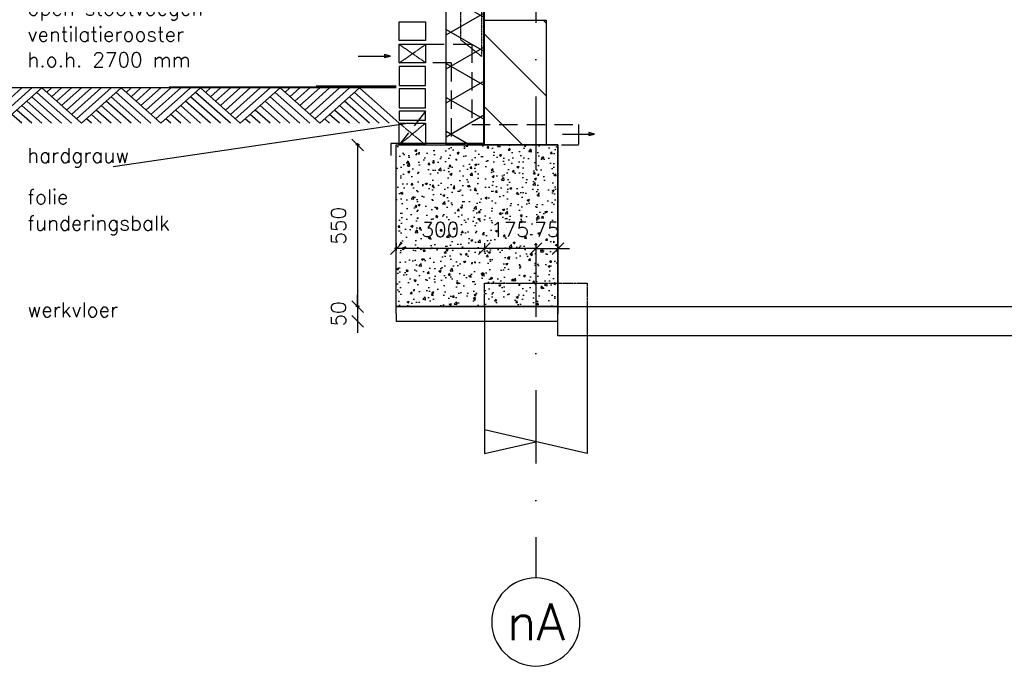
# Model space of a CAD drawing. Extents: x 145187 to 222247, y 87753 to 171871.
# Tile 7 of 36: x 150983 to 154333, y 89858 to 92072. Entities that reach past the tile are written whole.
import ezdxf
from ezdxf.enums import TextEntityAlignment as Align

# ---------------------------------------------------------------- set-up
doc = ezdxf.new("R2010")
doc.units = 0
doc.header["$LTSCALE"] = 5
doc.header["$MEASUREMENT"] = 0
doc.header["$PDMODE"] = 3
doc.header["$PDSIZE"] = 0.1
for name, pattern in [('DASHDOT', [1, 0.5, -0.25, 0, -0.25]), ('DASHED', [0.75, 0.5, -0.25]), ('DD1', [2.66667, 1.66667, -0.5, 0, -0.5]), ('HIDDEN', [0.375, 0.25, -0.125]), ('HIDDEN2', [0.1875, 0.125, -0.0625])]:
    doc.linetypes.add(name, pattern=pattern)
doc.layers.get('0').update_dxf_attribs({"linetype": 'CONTINUOUS'})
doc.layers.get('DEFPOINTS').update_dxf_attribs({"linetype": 'CONTINUOUS'})
for name, color, linetype in [('A--A21--_F-23-', 9, 'CONTINUOUS'), ('A--A23--_F--3-', 9, 'CONTINUOUS'), ('A--L$1-D1-ACEER', 1, 'CONTINUOUS'), ('A--L$7A3-_STRAMIEN', 3, 'CONTINUOUS'), ('A--L11D5_GRONDWERK', 5, 'CONTINUOUS'), ('A--L13DC4_VLOEREN', 4, 'HIDDEN'), ('A--L16--', 7, 'CONTINUOUS'), ('A--L16--_F123-', 7, 'CONTINUOUS'), ('A--L16D4_FUNDERING_F123-', 4, 'CONTINUOUS'), ('A--L17--', 7, 'CONTINUOUS'), ('A--L17--_F123-', 7, 'CONTINUOUS'), ('A--L21--_F--3-', 7, 'CONTINUOUS'), ('A--L21D4_BUITENWAND', 4, 'CONTINUOUS'), ('A--L21DC1_BUITENWAND', 1, 'HIDDEN'), ('A--L23--', 7, 'CONTINUOUS'), ('A--L23--_F--3-', 7, 'CONTINUOUS'), ('A--L28DC1_KONSTRUKTIES', 1, 'HIDDEN2'), ('A--L31--', 2, 'CONTINUOUS'), ('A--M$1A-_F123-', 1, 'CONTINUOUS'), ('A--T$7A-_STRAMIEN', 2, 'CONTINUOUS'), ('A--T01A-25_TEKST', 2, 'CONTINUOUS'), ('sparing', 1, 'CONTINUOUS'), ('STRAMIEN', 8, 'DD1'), ('X--LR---_CP', 7, 'CONTINUOUS')]:
    doc.layers.add(name, color=color, linetype=linetype)
doc.styles.add('ALFA-0_25', font='ROMANS')
doc.styles.add('HIEMSTRA', font='romans.shx')
doc.dimstyles.get("Standard").update_dxf_attribs({"dimscale": 50, "dimtxt": 2.5, "dimasz": 2, "dimexe": 0.3, "dimexo": 0.3, "dimgap": 2, "dimtad": 1, "dimdec": 0, "dimzin": 0, "dimdsep": 46, "dimtxsty": 'HIEMSTRA', "dimblk1": 'OBLIQUE', "dimblk2": 'OBLIQUE', "dimsah": 1, "dimcen": 0.09, "dimdle": 0.3, "dimclrd": 1, "dimclre": 1, "dimclrt": 2, "dimadec": 0, "dimazin": 0, "dimtfac": 1, "dimtdec": 4, "dimtix": 1, "dimtmove": 2, "dimatfit": 3, "dimldrblk": 'OBLIQUE', "dimfxl": 0, "dimtvp": 625, "dimtolj": 1, "dimtzin": 0, "dimarcsym": 0})

# ---------------------------------------------------------------- blocks, each defined once
blk = doc.blocks.new('Q010075-')
at = {"layer": 'A--L17--_F123-', "color": 1, "linetype": 'DASHED'}
blk.add_lwpolyline([(-175, 0), (-175, 80), (175, 80), (175, 0)], dxfattribs=at)
at = {"layer": 'A--L17--_F123-', "color": 1, "linetype": 'Continuous'}
for points in [[(175, 0), (175, -500), (-175, -420)], [(-175, 0), (-175, -500), (0, -460)]]:
    blk.add_lwpolyline(points, dxfattribs=at)
at = {"layer": 'X--LR---_CP'}
for p in [(-175, 0), (-175, 0), (175, 0)]:
    blk.add_point(p, dxfattribs=at)
blk = doc.blocks.new('*U18')
at = {"layer": 'A--L23--_F--3-', "color": 2, "linetype": 'Continuous'}
for points in [[(0, 0), (0, 25), (550, 25), (550, 0)], [(0, 0), (0, -25), (550, -25), (550, 0)]]:
    blk.add_lwpolyline(points, dxfattribs=at)
blk = doc.blocks.new('_OBLIQUE')
at = {"color": 0, "linetype": 'ByBlock'}
blk.add_line((-0.5, -0.5), (0.5, 0.5), dxfattribs=at)
blk = doc.blocks.new('*D37')
at = {"layer": 'A--M$1A-_F123-', "color": 1, "lineweight": -2}
for p, q in [((152739.3, 91293.2), (152699.3, 91293.2)), ((152739.3, 91296.8), (152739.3, 91287.2)), ((152739.3, 91293.2), (152814.3, 91293.2)), ((152814.3, 91296.8), (152814.3, 91287.2)), ((152814.3, 91293.2), (152854.3, 91293.2))]:
    blk.add_line(p, q, dxfattribs=at)
at = {"layer": 'DEFPOINTS', "color": 0}
for p in [(152739.3, 91302.8), (152814.3, 91302.8), (152814.3, 91293.2)]:
    blk.add_point(p, dxfattribs=at)
at = {"layer": 'A--M$1A-_F123-', "color": 1, "lineweight": -2, "xscale": 40, "yscale": 40, "zscale": 40}
blk.add_blockref('_OBLIQUE', (152739.3, 91293.2), dxfattribs=at)
at = {"layer": 'A--M$1A-_F123-', "color": 1, "lineweight": -2, "xscale": 40, "yscale": 40, "zscale": 40, "rotation": 180}
blk.add_blockref('_OBLIQUE', (152814.3, 91293.2), dxfattribs=at)
at = {"layer": 'A--M$1A-_F123-', "color": 2, "insert": (152776.8, 91358.2), "char_height": 50, "attachment_point": 5, "style": 'HIEMSTRA'}
blk.add_mtext('\\A1;75', dxfattribs=at)
blk = doc.blocks.new('*D38')
at = {"layer": 'A--M$1A-_F123-', "color": 1, "lineweight": -2}
for p, q in [((152564.1, 91293.2), (152524.1, 91293.2)), ((152739.3, 91293.2), (152564.1, 91293.2)), ((152739.3, 91293.2), (152779.3, 91293.2))]:
    blk.add_line(p, q, dxfattribs=at)
at = {"layer": 'DEFPOINTS', "color": 0}
for p in [(152564.1, 91293.2), (152564.1, 91293.2), (152739.3, 91293.2)]:
    blk.add_point(p, dxfattribs=at)
at = {"layer": 'A--M$1A-_F123-', "color": 1, "lineweight": -2, "xscale": 40, "yscale": 40, "zscale": 40}
blk.add_blockref('_OBLIQUE', (152564.1, 91293.2), dxfattribs=at)
at = {"layer": 'A--M$1A-_F123-', "color": 1, "lineweight": -2, "xscale": 40, "yscale": 40, "zscale": 40, "rotation": 180}
blk.add_blockref('_OBLIQUE', (152739.3, 91293.2), dxfattribs=at)
at = {"layer": 'A--M$1A-_F123-', "color": 2, "insert": (152651.7, 91358.2), "char_height": 50, "attachment_point": 5, "style": 'HIEMSTRA'}
blk.add_mtext('\\A1;175', dxfattribs=at)
blk = doc.blocks.new('*D39')
at = {"layer": 'A--M$1A-_F123-', "color": 1, "lineweight": -2}
for p, q in [((152570.1, 91293.2), (152258.3, 91293.2)), ((152264.3, 91311.8), (152264.3, 91287.2)), ((152564.1, 91311.8), (152564.1, 91287.2))]:
    blk.add_line(p, q, dxfattribs=at)
at = {"layer": 'DEFPOINTS', "color": 0}
for p in [(152264.3, 91317.8), (152564.1, 91317.8), (152264.3, 91293.2)]:
    blk.add_point(p, dxfattribs=at)
at = {"layer": 'A--M$1A-_F123-', "color": 1, "lineweight": -2, "xscale": 40, "yscale": 40, "zscale": 40, "rotation": 180}
blk.add_blockref('_OBLIQUE', (152264.3, 91293.2), dxfattribs=at)
at = {"layer": 'A--M$1A-_F123-', "color": 1, "lineweight": -2, "xscale": 40, "yscale": 40, "zscale": 40}
blk.add_blockref('_OBLIQUE', (152564.1, 91293.2), dxfattribs=at)
at = {"layer": 'A--M$1A-_F123-', "color": 2, "insert": (152414.2, 91358.2), "char_height": 50, "attachment_point": 5, "style": 'HIEMSTRA'}
blk.add_mtext('\\A1;300', dxfattribs=at)
blk = doc.blocks.new('*D54')
at = {"layer": 'A--M$1A-_F123-', "color": 1, "lineweight": -2, "ltscale": 10}
for p, q in [((152132.7, 91651.9), (152132.7, 91089.9)), ((152138.9, 91645.9), (152126.7, 91645.9)), ((152138.9, 91095.9), (152126.7, 91095.9))]:
    blk.add_line(p, q, dxfattribs=at)
at = {"layer": 'DEFPOINTS', "color": 0, "ltscale": 10}
for p in [(152144.9, 91645.9), (152132.7, 91095.9), (152144.9, 91095.9)]:
    blk.add_point(p, dxfattribs=at)
at = {"layer": 'A--M$1A-_F123-', "color": 1, "lineweight": -2, "ltscale": 10, "xscale": 40, "yscale": 40, "zscale": 40}
for p, rotation in [((152132.7, 91645.9), 90), ((152132.7, 91095.9), 270)]:
    blk.add_blockref('_OBLIQUE', p, dxfattribs=dict(at, rotation=rotation))
at = {"layer": 'A--M$1A-_F123-', "color": 2, "ltscale": 10, "insert": (152067.7, 91370.9), "char_height": 50, "attachment_point": 5, "rotation": 90, "style": 'HIEMSTRA'}
blk.add_mtext('\\A1;550', dxfattribs=at)
blk = doc.blocks.new('*D55')
at = {"layer": 'A--M$1A-_F123-', "color": 1, "lineweight": -2}
for p, q in [((152132.7, 91095.9), (152132.7, 91135.9)), ((152132.7, 91095.9), (152132.7, 91045.9)), ((152132.7, 91045.9), (152132.7, 91005.9))]:
    blk.add_line(p, q, dxfattribs=at)
at = {"layer": 'DEFPOINTS', "color": 0}
for p in [(152132.7, 91095.9), (152132.7, 91045.9), (152132.7, 91045.9)]:
    blk.add_point(p, dxfattribs=at)
at = {"layer": 'A--M$1A-_F123-', "color": 1, "lineweight": -2, "xscale": 40, "yscale": 40, "zscale": 40}
for p, rotation in [((152132.7, 91095.9), 270), ((152132.7, 91045.9), 90)]:
    blk.add_blockref('_OBLIQUE', p, dxfattribs=dict(at, rotation=rotation))
at = {"layer": 'A--M$1A-_F123-', "color": 2, "insert": (152067.7, 91070.9), "char_height": 50, "attachment_point": 5, "rotation": 90, "style": 'HIEMSTRA'}
blk.add_mtext('\\A1;50', dxfattribs=at)
blk = doc.blocks.new('*U87')
at = {"layer": 'A--A21--_F-23-'}
h = blk.add_hatch(dxfattribs=at)
h.set_pattern_fill('ALFAISO', color=256, scale=100, angle=90, style=0)
h.set_pattern_definition([(150, (50, -3e-15), (-50, -86.6025), []), (210, (50, -3e-15), (50, -86.6025), [])])
h.paths.add_polyline_path([(0, 0), (-65, 0), (-65, 1496.04), (0, 1496.04), (65, 1496.04), (65, 0)])
at = {"layer": 'A--L21--_F--3-', "color": 3, "linetype": 'Continuous'}
for points in [[(0, 0), (-65, 0), (-65, 1496.04), (0, 1496.04)], [(0, 0), (65, 0), (65, 1496.04), (0, 1496.04)]]:
    blk.add_lwpolyline(points, dxfattribs=at)
blk = doc.blocks.new('Q010064-')
at = {"layer": 'A--L16--_F123-', "color": 1, "linetype": 'Continuous'}
for points in [[(37.5, -37.5), (75, 0)], [(75, -75), (150, 0)], [(112.5, -112.5), (225, 0)], [(150, -150), (300, 0)], [(187.5, -187.5), (375, 0)], [(225, -225), (450, 0)], [(262.5, -262.5), (525, 0)], [(300, -300), (600, 0)], [(900, -300), (600, 0)], [(825, -300), (562.5, -37.5)], [(675, -300), (487.5, -112.5)], [(750, -300), (525, -75)], [(525, -300), (412.5, -187.5)], [(600, -300), (450, -150)], [(375, -300), (337.5, -262.5)], [(450, -300), (375, -225)]]:
    blk.add_lwpolyline(points, dxfattribs=at)
at = {"layer": 'X--LR---_CP'}
blk.add_point((600, 0), dxfattribs=at)
blk.add_point((600, 0), dxfattribs=at)

msp = doc.modelspace()

# ---------------------------------------------------------------- hatches: boundary and pattern name
at = {"layer": 'A--A23--_F--3-'}
h = msp.add_hatch(dxfattribs=at)
h.set_pattern_fill('AR-CONC', color=256, scale=10, style=0)
h.set_pattern_definition([(50, (-14912.115, 3791.46), (71.726018, -6.275213), [7.5, -82.5]), (355, (-14912.115, 3791.46), (-13.875133, 75.219213), [6, -66]), (100.4514, (-14906.14, 3790.94), (57.850938, 68.943954), [6.37402, -70.11421]), (46.1842, (-14912.115, 3811.46), (106.724105, -16.5519), [11.25, -123.75]), (96.6356, (-14903.22, 3810.08), (93.46627, 97.411787), [9.56103, -105.1713]), (351.1842, (-14912.12, 3811.46), (93.466195, 97.41186), [9, -99]), (21, (-14902.115, 3806.46), (59.690705, -40.261889), [7.5, -82.5]), (326, (-14902.115, 3806.46), (24.331533, 72.515005), [6, -66]), (71.4514, (-14897.14, 3803.104), (84.022263, 32.25305), [6.37402, -70.11421]), (37.5, (-14912.115, 3791.46), (1.2159855, 33.2893854), [0, -65.2, 0, -67, 0, -66.25]), (7.5, (-14912.115, 3791.46), (26.306954, 39.441171), [0, -38.2, 0, -63.7, 0, -25.25]), (327.5, (-14934.415, 3791.46), (53.3822436, -2.255487), [0, -25, 0, -78, 0, -103.5]), (317.5, (-14944.415, 3791.46), (58.318617, 10.010498), [0, -32.5, 0, -51.8, 0, -73.5])])
h.paths.add_polyline_path([(152814.3, 91095.9), (152264.3, 91095.9), (152264.3, 91645.9), (152814.3, 91645.9)])
at = {"layer": 'sparing', "linetype": 'Continuous'}
h = msp.add_hatch(dxfattribs=at)
h.set_pattern_fill('ALFALINE', color=256, scale=175, style=0)
h.set_pattern_definition([(135, (143498.04, 82527.36), (123.7437, 123.7437), [])])
h.paths.add_polyline_path([(152774.2, 92070.9), (152774.2, 91645.9), (152564.1, 91645.9), (152564.1, 92070.9)])

# ---------------------------------------------------------------- linework, layer by layer
at = {"layer": 'A--L$1-D1-ACEER'}
for p, q in [((152135, 91948.7), (152242.2, 91948.7)), ((152829.5, 91683.1), (152936.7, 91683.1))]:
    msp.add_line(p, q, dxfattribs=at)
for points in [[(152224.5, 91943.7), (152244.5, 91948.7), (152244.5, 91948.7), (152224.5, 91953.7)], [(152919, 91678.1), (152939, 91683.1), (152939, 91683.1), (152919, 91688.1)]]:
    msp.add_lwpolyline(points, close=True, dxfattribs=at)
at = {"layer": 'A--L$7A3-_STRAMIEN', "linetype": 'Continuous', "extrusion": (0, 0, -1)}
msp.add_ellipse((152739.3, 90022.2), major_axis=(-106.1, 106.1), ratio=1, dxfattribs=at)
at = {"layer": 'A--L11D5_GRONDWERK'}
for p, q in [((152264.3, 91839.9), (150801.3, 91839.9)), ((152264.3, 91842.9), (151492, 91842.9)), ((152264.3, 91845.9), (151992, 91845.9))]:
    msp.add_line(p, q, dxfattribs=at)
at = {"layer": 'A--L13DC4_VLOEREN'}
msp.add_lwpolyline([(152664.3, 92405.9), (152560.8, 92405.9), (152560.8, 91650.9), (152245.8, 91650.9), (152245.8, 91610.3)], dxfattribs=at)
at = {"layer": 'A--L16D4_FUNDERING_F123-'}
for points in [[(152774.2, 92070.9), (152774.2, 92070.9), (152774.2, 91645.9), (152564.1, 91645.9), (152564.1, 92070.9), (152774.2, 92070.9)], [(152814.3, 91095.9), (152264.3, 91095.9), (152264.3, 91645.9), (152814.3, 91645.9)]]:
    msp.add_lwpolyline(points, close=True, dxfattribs=at)
msp.add_lwpolyline([(152814.4, 91095.9), (152814.4, 91645.9), (152514.4, 91645.9)], dxfattribs=at)
at = {"layer": 'A--L21D4_BUITENWAND'}
for points in [[(152364.3, 92001.1), (152274.3, 92001.1), (152274.3, 92065.2), (152364.3, 92065.2)], [(152364.3, 91925), (152274.3, 91925), (152274.3, 91989.1), (152364.3, 91989.1)], [(152364.3, 91913), (152274.3, 91913), (152274.3, 91848.9), (152364.3, 91848.9)], [(152364.3, 91836.9), (152274.3, 91836.9), (152274.3, 91772.7), (152364.3, 91772.7)]]:
    msp.add_lwpolyline(points, close=True, dxfattribs=at)
at = {"layer": 'A--L21D4_BUITENWAND', "color": 1}
for points in [[(152364.3, 91760.7), (152274.3, 91760.7), (152274.3, 91730.3), (152364.3, 91730.3)], [(152364.3, 91645.9), (152274.3, 91645.9), (152274.3, 91720.3), (152364.3, 91720.3)]]:
    msp.add_lwpolyline(points, close=True, dxfattribs=at)
at = {"layer": 'A--L21DC1_BUITENWAND', "ltscale": 50}
for p, q in [((152521, 91988), (152274.3, 91988)), ((152521, 91988), (152521, 91715.9)), ((152451, 91925), (152274.3, 91925)), ((152451, 91925), (152451, 91645.9)), ((152364.3, 91760.7), (152274.3, 91645.9)), ((152521, 91715.9), (152884.2, 91715.9)), ((152451, 91645.9), (152884.2, 91645.9))]:
    msp.add_line(p, q, dxfattribs=at)
at = {"layer": 'A--L21DC1_BUITENWAND'}
for p, q in [((152364.3, 91925.8), (152274.3, 91988)), ((152274.3, 91925), (152364.3, 91988)), ((152364.3, 91720.3), (152274.3, 91645.9)), ((152274.3, 91720.3), (152364.3, 91645.9)), ((152884.2, 91715.9), (152884.2, 91645.9))]:
    msp.add_line(p, q, dxfattribs=at)
at = {"layer": 'A--L28DC1_KONSTRUKTIES'}
msp.add_line((152814.3, 91095.9), (153114.3, 91095.9), dxfattribs=at)
msp.add_lwpolyline([(152554.2, 99985.9), (152554.2, 91947.5), (152484.2, 92003.6), (152484.2, 93141.9), (152394.2, 93141.9), (152394.2, 93126.1), (152484.2, 93126.1)], dxfattribs=at)
at = {"layer": 'A--L31--'}
msp.add_lwpolyline([(152814.3, 91095.9), (164927.5, 91095.9), (164927.5, 90995.9), (152814.3, 90995.9)], close=True, dxfattribs=at)
at = {"layer": 'A--T01A-25_TEKST'}
msp.add_line((151301.7, 91572.2), (152303.5, 91720.3), dxfattribs=at)
at = {"layer": 'STRAMIEN', "linetype": 'DASHDOT', "ltscale": 100}
msp.add_line((152739.3, 110315), (152739.3, 90172.2), dxfattribs=at)

# ---------------------------------------------------------------- block references
at = {"layer": 'A--L16--', "xscale": 0.4504033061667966, "yscale": 0.4}
for p in [(150787.8, 91839.9), (151058.1, 91839.9), (151328.3, 91839.9), (151598.6, 91839.9), (151868.8, 91839.9)]:
    msp.add_blockref('Q010064-', p, dxfattribs=at)
at = {"layer": 'A--L17--'}
msp.add_blockref('Q010075-', (152739.3, 91095.9), dxfattribs=at)
at = {"layer": 'A--L21DC1_BUITENWAND', "ltscale": 50}
msp.add_blockref('*U87', (152499.1, 91645.9), dxfattribs=at)
at = {"layer": 'A--L23--'}
msp.add_blockref('*U18', (152264.3, 91070.9), dxfattribs=at)

# ---------------------------------------------------------------- texts
at = {"layer": 'A--T$7A-_STRAMIEN', "style": 'ALFA-0_25'}
msp.add_text('nA', height=125, dxfattribs=at).set_placement((152739.3, 90022.2), align=Align.MIDDLE_CENTER)
at = {"layer": 'A--T01A-25_TEKST', "style": 'HIEMSTRA'}
for s, p in [('open stootvoegen', (151009.5, 92086.8)), ('ventilatierooster', (151009.5, 91997.6)), ('h.o.h. 2700 mm', (151009.5, 91911)), ('hardgrauw', (151008.6, 91585.5)), ('folie', (151009.5, 91444.5)), ('funderingsbalk', (151009.5, 91355.2)), ('werkvloer', (151009.5, 91060))]:
    msp.add_text(s, height=50, dxfattribs=at).set_placement(p)

# ---------------------------------------------------------------- dimensions: what is measured, and where the dimension line sits
at = {"layer": 'A--M$1A-_F123-'}
for base, p1, p2, picture, middle in [((152132.7, 91095.9), (152144.9, 91645.9), (152144.9, 91095.9), '*D54', (152067.7, 91370.9)), ((152132.7, 91045.9), (152132.7, 91095.9), (152132.7, 91045.9), '*D55', (152067.7, 91070.9))]:
    dim = msp.add_linear_dim(base=base, p1=p1, p2=p2, angle=90, dimstyle='Standard', override={"dimscale": 20}, dxfattribs=at)
    dim.commit()
    dim.dimension.update_dxf_attribs({"geometry": picture, "text_midpoint": middle})
for base, p1, p2, picture, middle in [((152264.3, 91293.2), (152564.1, 91317.8), (152264.3, 91317.8), '*D39', (152414.2, 91358.2)), ((152564.1, 91293.2), (152739.3, 91293.2), (152564.1, 91293.2), '*D38', (152651.7, 91358.2)), ((152814.3, 91293.2), (152739.3, 91302.8), (152814.3, 91302.8), '*D37', (152776.8, 91358.2))]:
    dim = msp.add_linear_dim(base=base, p1=p1, p2=p2, dimstyle='Standard', override={"dimscale": 20}, dxfattribs=at)
    dim.commit()
    dim.dimension.update_dxf_attribs({"geometry": picture, "text_midpoint": middle})

doc.saveas('drawing.dxf')
